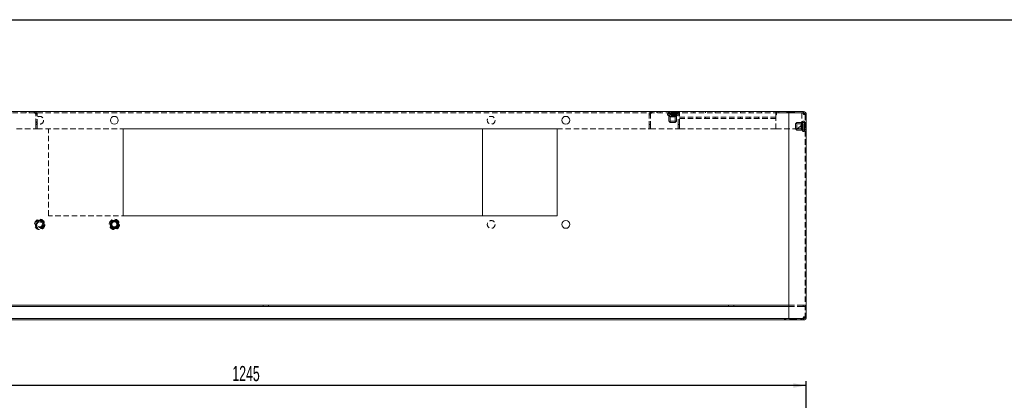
# Model space of a CAD drawing. Header units: millimetres. Extents: x -6 to 587, y -26 to 415.
# Tile 6 of 7: x 209 to 436, y 327 to 415. Entities that reach past the tile are written whole.
import ezdxf

# ---------------------------------------------------------------- set-up
doc = ezdxf.new("R2010")
doc.units = ezdxf.units.MM
doc.linetypes.add('HIDDEN', pattern=[1.905, 1.27, -0.635])
doc.layers.add('KOTY', color=96, linetype='Continuous')
doc.layers.add('RAMIK', color=7, linetype='Continuous')
doc.styles.add('SLDTEXTSTYLE0', font='TXT', dxfattribs={"width": 0.605})
doc.dimstyles.new('SLDDIMSTYLE1', dxfattribs={"dimtxt": 3.5, "dimasz": 3, "dimexe": 0, "dimexo": 0.0625, "dimgap": 0.875, "dimtad": 1, "dimdec": 1, "dimlfac": 5, "dimrnd": 1e-09, "dimzin": 12, "dimdsep": 46, "dimtxsty": 'SLDTEXTSTYLE0', "dimsah": 1, "dimcen": 0.09, "dimadec": 0, "dimazin": 3, "dimtfac": 1, "dimtdec": 1, "dimtofl": 0, "dimtmove": 0, "dimatfit": 3, "dimfxl": 0, "dimfrac": 2, "dimtolj": 1, "dimtzin": 12, "dimarcsym": 0})

# ---------------------------------------------------------------- blocks, each defined once
blk = doc.blocks.new('*D11')
at = {"layer": 'KOTY'}
for p, q in [((141.54, 315.03), (141.54, 331.71)), ((390.54, 315.03), (390.54, 331.71)), ((390.54, 330.71), (141.54, 330.71))]:
    blk.add_line(p, q, dxfattribs=at)
for points in [[(141.54, 330.71), (144.54, 330.2), (144.54, 331.22)], [(390.54, 330.71), (387.54, 331.22), (387.54, 330.2)]]:
    blk.add_solid(points, dxfattribs=at)
at = {"layer": 'KOTY', "insert": (258.33, 335.22, 0.02), "char_height": 3.5, "attachment_point": 1, "style": 'SLDTEXTSTYLE0'}
blk.add_mtext('1245', dxfattribs=at)

msp = doc.modelspace()

# ---------------------------------------------------------------- linework, layer by layer
at = {"color": 7, "linetype": 'Continuous', "lineweight": 15}
for p, q in [((148.594, 393.828), (383.494, 393.828)), ((383.494, 393.828), (383.544, 393.828)), ((383.494, 393.828), (383.494, 393.148)), ((383.494, 393.528), (383.544, 393.528)), ((383.494, 393.108), (383.494, 393.148)), ((383.494, 393.108), (383.694, 393.108)), ((383.544, 393.828), (383.544, 393.528)), ((389.864, 393.828), (383.544, 393.828)), ((383.544, 393.108), (383.544, 393.528)), ((389.864, 393.528), (383.544, 393.528)), ((383.694, 393.528), (383.694, 393.108)), ((386.544, 393.508), (386.544, 346.148)), ((389.864, 393.508), (386.544, 393.508)), ((389.864, 393.508), (389.844, 393.528)), ((389.864, 393.828), (389.864, 393.528)), ((390.544, 393.148), (390.544, 346.508)), ((233.144, 369.828), (233.144, 389.828)), ((233.144, 389.828), (333.144, 389.828)), ((315.944, 389.828), (315.944, 369.828)), ((333.144, 389.828), (333.144, 369.828)), ((333.144, 369.828), (233.144, 369.828)), ((145.584, 349.228), (386.504, 349.228)), ((145.584, 348.928), (386.504, 348.928)), ((386.504, 349.228), (386.504, 348.928)), ((386.504, 349.228), (386.544, 349.228)), ((386.504, 348.928), (386.544, 348.928)), ((146.604, 346.128), (385.484, 346.128)), ((146.604, 345.828), (385.484, 345.828)), ((385.484, 346.128), (385.484, 345.828)), ((385.544, 346.128), (385.484, 346.128)), ((385.484, 345.828), (385.544, 345.828)), ((385.544, 345.828), (385.544, 346.128)), ((389.864, 346.128), (385.544, 346.128)), ((389.864, 345.828), (385.544, 345.828)), ((389.864, 346.148), (386.544, 346.148)), ((389.822, 346.128), (389.829, 346.148)), ((389.847, 346.115), (389.849, 346.154)), ((389.864, 345.828), (389.864, 346.128))]:
    msp.add_line(p, q, dxfattribs=at)
at = {"color": 7, "linetype": 'HIDDEN', "lineweight": 0}
for p, q in [((148.594, 393.528), (383.494, 393.528)), ((210.844, 393.828), (210.844, 393.528)), ((211.504, 393.528), (211.504, 393.828)), ((211.544, 393.528), (211.544, 393.828)), ((212.644, 393.528), (212.644, 393.828)), ((213.044, 390.828), (213.044, 393.528)), ((213.044, 393.108), (213.344, 393.108)), ((213.344, 390.828), (213.344, 393.528)), ((265.144, 393.828), (265.144, 393.528)), ((266.944, 393.528), (266.944, 393.828)), ((282.944, 393.828), (282.944, 393.528)), ((284.744, 393.528), (284.744, 393.828)), ((354.344, 393.528), (354.344, 390.828)), ((354.644, 393.108), (354.344, 393.108)), ((354.644, 393.528), (354.644, 390.828)), ((355.044, 393.828), (355.044, 393.528)), ((356.144, 393.528), (356.144, 393.828)), ((356.184, 393.528), (356.184, 393.828)), ((356.844, 393.528), (356.844, 393.828)), ((358.744, 393.828), (358.854, 393.708)), ((358.844, 393.828), (358.844, 393.528)), ((360.634, 393.708), (358.854, 393.708)), ((358.854, 393.708), (358.854, 393.428)), ((360.634, 393.428), (358.854, 393.428)), ((360.634, 392.928), (358.854, 392.928)), ((358.854, 392.928), (358.854, 391.628)), ((359.024, 393.828), (359.024, 393.308)), ((360.464, 393.308), (359.024, 393.308)), ((360.464, 393.048), (359.024, 393.048)), ((359.024, 393.048), (359.024, 392.703)), ((360.464, 392.703), (359.024, 392.703)), ((359.024, 392.703), (359.154, 392.628)), ((360.334, 392.628), (359.154, 392.628)), ((359.154, 392.628), (359.154, 391.328)), ((359.504, 393.528), (359.504, 393.828)), ((359.544, 393.528), (359.544, 393.828)), ((360.334, 392.628), (360.464, 392.703)), ((360.334, 391.328), (360.334, 392.628)), ((360.464, 393.308), (360.464, 393.828)), ((360.464, 392.703), (360.464, 393.048)), ((360.634, 393.708), (360.744, 393.828)), ((360.634, 393.428), (360.634, 393.708)), ((360.634, 391.628), (360.634, 392.928)), ((360.644, 393.528), (360.644, 393.828)), ((361.044, 390.828), (361.044, 393.528)), ((361.044, 393.108), (361.344, 393.108)), ((361.344, 393.828), (361.344, 393.528)), ((361.344, 390.828), (361.344, 393.528)), ((383.544, 392.528), (361.344, 392.528)), ((364.644, 393.828), (364.644, 393.528)), ((365.344, 392.528), (365.344, 392.228)), ((367.344, 393.528), (367.344, 393.828)), ((367.344, 392.528), (367.344, 392.228)), ((369.544, 393.528), (369.544, 393.828)), ((369.544, 392.528), (369.544, 392.228)), ((375.344, 393.528), (375.344, 393.828)), ((375.344, 392.528), (375.344, 392.228)), ((377.544, 393.528), (377.544, 393.828)), ((377.544, 392.528), (377.544, 392.228)), ((379.544, 392.528), (379.544, 392.228)), ((380.244, 393.528), (380.244, 393.828)), ((383.484, 393.528), (383.484, 393.828)), ((383.504, 393.828), (383.504, 393.148)), ((383.504, 393.108), (383.504, 393.148)), ((383.544, 392.728), (383.544, 393.108)), ((383.544, 392.228), (383.544, 392.728)), ((383.644, 393.528), (383.644, 393.828)), ((383.694, 393.108), (383.704, 393.108)), ((383.704, 393.528), (383.704, 393.828)), ((383.704, 393.528), (383.704, 393.108)), ((383.744, 393.528), (383.744, 393.828)), ((384.244, 393.828), (384.244, 393.528)), ((386.044, 393.528), (386.044, 393.828)), ((386.244, 393.528), (386.244, 393.828)), ((386.344, 393.728), (386.344, 393.528)), ((387.744, 393.728), (386.344, 393.728)), ((386.902, 393.528), (386.902, 393.828)), ((386.927, 393.528), (386.927, 393.828)), ((387.744, 393.528), (387.744, 393.728)), ((387.844, 393.528), (387.844, 393.828)), ((389.544, 393.528), (389.544, 390.828)), ((389.822, 393.828), (389.822, 393.528)), ((390.244, 393.128), (389.864, 393.508)), ((389.864, 393.148), (390.244, 393.148)), ((390.244, 393.148), (390.544, 393.148)), ((390.244, 393.148), (390.244, 346.508)), ((213.044, 390.828), (213.344, 390.828)), ((213.044, 389.828), (213.044, 390.828)), ((213.344, 390.828), (213.344, 389.828)), ((354.344, 390.828), (354.644, 390.828)), ((354.344, 389.828), (354.344, 390.828)), ((354.644, 390.828), (354.644, 389.828)), ((360.634, 391.628), (358.854, 391.628)), ((358.854, 391.628), (359.154, 391.328)), ((360.334, 391.328), (359.154, 391.328)), ((360.334, 391.328), (360.634, 391.628)), ((361.044, 390.828), (361.344, 390.828)), ((361.044, 389.828), (361.044, 390.828)), ((383.544, 392.228), (361.344, 392.228)), ((361.344, 390.828), (361.344, 389.828)), ((383.544, 389.828), (383.544, 392.228)), ((388.344, 391.318), (388.044, 391.018)), ((388.044, 389.838), (388.044, 391.018)), ((389.344, 391.018), (388.044, 391.018)), ((388.344, 389.538), (388.344, 391.318)), ((389.644, 391.318), (388.344, 391.318)), ((388.544, 389.828), (389.544, 390.828)), ((389.42, 391.148), (389.344, 391.018)), ((389.344, 389.838), (389.344, 391.018)), ((389.42, 389.708), (389.42, 391.148)), ((389.764, 391.148), (389.42, 391.148)), ((389.644, 389.538), (389.644, 391.318)), ((389.764, 389.708), (389.764, 391.148)), ((390.024, 389.708), (390.024, 391.148)), ((390.544, 391.148), (390.024, 391.148)), ((390.144, 389.538), (390.144, 391.318)), ((390.424, 391.318), (390.144, 391.318)), ((390.544, 391.328), (390.244, 391.328)), ((390.544, 391.428), (390.424, 391.318)), ((390.424, 389.538), (390.424, 391.318)), ((208.615, 389.828), (213.044, 389.828)), ((213.344, 389.828), (213.044, 389.828)), ((213.344, 389.828), (233.144, 389.828)), ((215.944, 369.828), (215.944, 389.828)), ((333.144, 389.828), (354.344, 389.828)), ((354.644, 389.828), (354.344, 389.828)), ((354.644, 389.828), (361.044, 389.828)), ((361.344, 389.828), (361.044, 389.828)), ((361.344, 389.828), (383.544, 389.828)), ((383.544, 389.828), (388.544, 389.828)), ((388.044, 389.838), (388.344, 389.538)), ((388.044, 389.838), (389.344, 389.838)), ((388.344, 389.538), (389.644, 389.538)), ((389.344, 389.838), (389.42, 389.708)), ((389.42, 389.708), (389.764, 389.708)), ((390.024, 389.708), (390.544, 389.708)), ((390.144, 389.538), (390.424, 389.538)), ((390.244, 389.528), (390.544, 389.528)), ((390.244, 388.828), (390.544, 388.828)), ((390.424, 389.538), (390.544, 389.428)), ((315.944, 369.828), (215.944, 369.828)), ((390.244, 350.828), (390.544, 350.828)), ((390.544, 350.128), (390.244, 350.128)), ((265.444, 349.228), (265.444, 348.928)), ((266.644, 348.928), (266.644, 349.228)), ((372.644, 349.228), (372.644, 348.928)), ((373.844, 348.928), (373.844, 349.228)), ((386.544, 349.228), (389.844, 349.228)), ((386.544, 348.928), (389.844, 348.928)), ((389.844, 348.928), (389.844, 349.228)), ((389.844, 349.228), (390.244, 349.228)), ((390.244, 348.928), (389.844, 348.928)), ((390.244, 348.328), (390.544, 348.328)), ((385.644, 345.828), (385.644, 346.128)), ((385.844, 345.828), (385.844, 346.128)), ((386.944, 346.078), (386.694, 345.828)), ((386.944, 346.128), (386.944, 346.078)), ((388.144, 346.078), (386.944, 346.078)), ((387.444, 345.828), (387.444, 346.128)), ((387.644, 345.828), (387.644, 346.128)), ((388.144, 346.078), (388.144, 346.128)), ((388.394, 345.828), (388.144, 346.078)), ((389.244, 345.828), (389.244, 346.128)), ((389.444, 345.828), (389.444, 346.128)), ((389.544, 345.828), (389.544, 346.128)), ((389.822, 345.828), (389.822, 346.128)), ((390.244, 346.508), (389.864, 346.508)), ((390.244, 346.508), (390.544, 346.508))]:
    msp.add_line(p, q, dxfattribs=at)
at = {"color": 7, "linetype": 'HIDDEN', "lineweight": 0, "flags": 128}
for points in [[(359.024, 393.308), (358.949, 393.296), (358.889, 393.263), (358.863, 393.235), (358.849, 393.206), (358.844, 393.178), (358.849, 393.15), (358.863, 393.122), (358.889, 393.094), (358.949, 393.061), (359.024, 393.048)], [(360.464, 393.048), (360.54, 393.061), (360.6, 393.094), (360.626, 393.122), (360.64, 393.15), (360.645, 393.178), (360.64, 393.206), (360.626, 393.235), (360.6, 393.263), (360.54, 393.296), (360.464, 393.308)], [(390.108, 393.424), (390.189, 393.346), (390.244, 393.148)], [(390.024, 391.148), (390.012, 391.224), (389.979, 391.284), (389.951, 391.31), (389.922, 391.324), (389.894, 391.328), (389.866, 391.324), (389.838, 391.31), (389.81, 391.284), (389.777, 391.224), (389.764, 391.148)], [(389.764, 389.708), (389.777, 389.633), (389.81, 389.573), (389.838, 389.547), (389.866, 389.533), (389.894, 389.528), (389.922, 389.533), (389.951, 389.547), (389.979, 389.573), (390.012, 389.633), (390.024, 389.708)], [(389.849, 346.154), (389.854, 346.248), (389.864, 346.508)], [(390.244, 346.508), (390.196, 346.322), (390.11, 346.233)]]:
    msp.add_lwpolyline(points, dxfattribs=at)
at = {"color": 7, "linetype": 'Continuous', "lineweight": 15, "flags": 128}
for points in [[(389.864, 393.528), (390.051, 393.48), (390.108, 393.424)], [(390.544, 393.148), (390.493, 393.238), (390.345, 393.328), (390.125, 393.418), (389.864, 393.508)], [(389.864, 346.148), (390.125, 346.238), (390.345, 346.328), (390.493, 346.418), (390.544, 346.508)], [(390.11, 346.233), (390.062, 346.184), (389.864, 346.128)]]:
    msp.add_lwpolyline(points, dxfattribs=at)
at = {"color": 7, "linetype": 'HIDDEN', "lineweight": 0}
for centre, radius in [((213.944, 391.828), 0.9), ((317.944, 391.828), 0.9), ((213.944, 367.828), 1.19), ((213.944, 367.828), 1), ((213.944, 367.828), 0.9), ((213.944, 367.828), 0.9), ((213.944, 367.828), 0.89), ((213.944, 367.828), 0.72), ((213.944, 367.828), 0.59), ((231.144, 367.828), 1.19), ((231.144, 367.828), 0.9), ((231.144, 367.828), 0.89), ((317.944, 367.828), 0.9)]:
    msp.add_circle(centre, radius, dxfattribs=at)
at = {"color": 7, "linetype": 'Continuous', "lineweight": 15}
for centre, radius in [((231.144, 391.828), 0.9), ((335.144, 391.828), 0.9), ((231.144, 367.828), 1), ((231.144, 367.828), 0.9), ((231.144, 367.828), 0.72), ((231.144, 367.828), 0.59), ((335.144, 367.828), 0.9)]:
    msp.add_circle(centre, radius, dxfattribs=at)
at = {"color": 7, "linetype": 'HIDDEN', "lineweight": 0}
for centre, radius, start, end in [((212.664, 393.148), 0.68, 0, 90), ((212.664, 393.148), 0.38, 0, 90), ((355.024, 393.148), 0.68, 90, 180), ((355.024, 393.148), 0.38, 90, 180), ((360.664, 393.148), 0.68, 0, 90), ((360.664, 393.148), 0.38, 0, 90), ((384.039, 393.126), 5.826, 0.21802, 6.92233), ((388.013, 393.134), 1.852, 0.44535, 12.29589), ((389.643, 392.894), 0.654, 22.9437, 70.15312), ((388.09, 346.127), 1.758, 350.23396, 359.63401), ((387.323, 346.574), 2.542, 350.35396, 358.51384), ((389.643, 346.763), 0.654, 289.84688, 337.0563)]:
    msp.add_arc(centre, radius, start, end, dxfattribs=at)
at = {"color": 7, "linetype": 'Continuous', "lineweight": 15}
for centre, start, end in [((389.864, 393.148), 359.99989, 90.00061), ((389.864, 346.508), 269.99924, 0.00026)]:
    msp.add_arc(centre, 0.68, start, end, dxfattribs=at)
at = {"color": 7, "linetype": 'HIDDEN', "lineweight": 0}
for centre, major_axis in [((358.854, 393.178), (-0.3, 0)), ((360.634, 393.178), (0.3, 0)), ((389.894, 391.318), (0, 0.3)), ((389.894, 389.538), (0, -0.3))]:
    msp.add_ellipse(centre, major_axis=major_axis, ratio=0.8333333, start_param=4.712389, end_param=7.8539816, dxfattribs=at)
at = {"layer": 'RAMIK'}
msp.add_line((5, 415), (587.019, 415), dxfattribs=at)

# ---------------------------------------------------------------- dimensions: what is measured, and where the dimension line sits
at = {"layer": 'KOTY'}
dim = msp.add_linear_dim(base=(141.544, 330.71), p1=(390.544, 314.03), p2=(141.544, 314.03), dimstyle='SLDDIMSTYLE1', dxfattribs=at)
dim.commit()
dim.dimension.update_dxf_attribs({"geometry": '*D11', "text_midpoint": (265.277, 330.71), "dimtype": 160})

doc.saveas('drawing.dxf')
